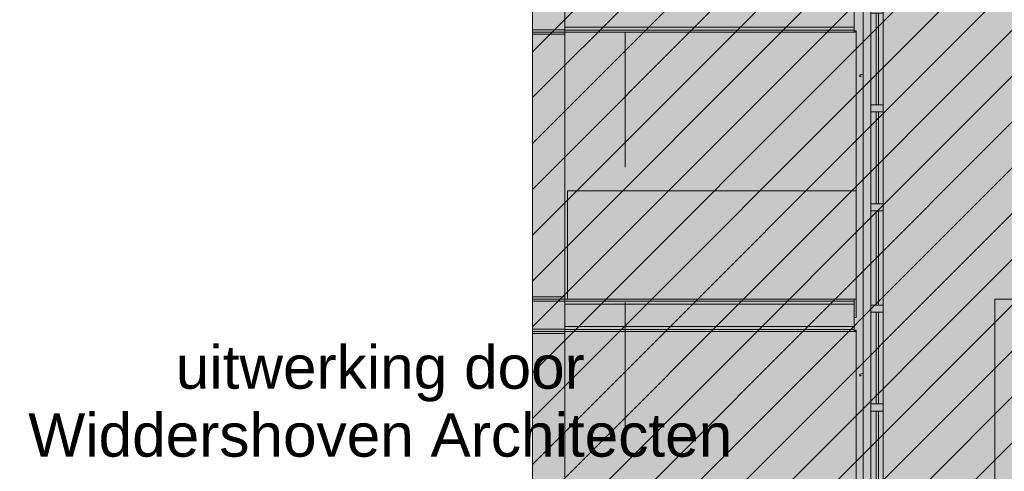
# Model space of a CAD drawing. Header units: millimetres. Extents: x -194 to 1012562, y 0 to 44349.
# Tile 71 of 97: x 340677 to 349800, y 16166 to 20345. Entities that reach past the tile are written whole.
import ezdxf
from ezdxf.enums import TextEntityAlignment as Align

# ---------------------------------------------------------------- set-up
doc = ezdxf.new("R2010")
doc.units = ezdxf.units.MM
doc.header["$MEASUREMENT"] = 0
doc.linetypes.add('streep-punt', pattern=[2500, 1250, -625, 0, -625])
for name, color, linetype in [('23 Vloeren', 7, 'Continuous'), ('23 Vloeren Laagscheidingslijnen', 7, 'Continuous'), ('28 Draagconstructies', 7, 'Continuous'), ('New_0 2D arcering', 7, 'Continuous'), ('New_IFC Appartementen', 7, 'Continuous'), ('New_Info 1_ 50_100', 7, 'Continuous'), ('Ramen', 7, 'Continuous'), ('Stramien', 7, 'Continuous')]:
    doc.layers.add(name, color=color, linetype=linetype)
doc.styles.add('GENERATED_STYLE_1', font='arial.ttf')

# ---------------------------------------------------------------- blocks, each defined once
blk = doc.blocks.new('Section Element_1419_2', base_point=(328286.5, 6300))
at = {"layer": '28 Draagconstructies', "color": 1, "linetype": 'Continuous', "lineweight": 0}
for p, q in [((349712.5, 14990), (349712.5, 17560)), ((350532.5, 16375), (350532.5, 17560)), ((350532.5, 14990), (350532.5, 16064.5))]:
    blk.add_line(p, q, dxfattribs=at)
blk = doc.blocks.new('Section Element_1435_2', base_point=(328286.5, 6300))
at = {"layer": '23 Vloeren', "color": 1, "linetype": 'Continuous', "lineweight": 0}
for p, q in [((349712.5, 17760), (350532.5, 17760)), ((349712.5, 17560), (349712.5, 17760)), ((350532.5, 17560), (350532.5, 17760)), ((358522.5, 17560), (358677.5, 17560))]:
    blk.add_line(p, q, dxfattribs=at)
at = {"layer": '23 Vloeren', "color": 3, "linetype": 'Continuous', "lineweight": 0}
for p, q in [((352036.5, 17760), (352036.5, 17560)), ((352166.5, 17760), (352166.4, 17760)), ((358192.5, 17760), (352184.5, 17760)), ((358192.5, 17560), (352036.5, 17560))]:
    blk.add_line(p, q, dxfattribs=at)
at = {"layer": '23 Vloeren Laagscheidingslijnen', "color": 3, "linetype": 'Continuous', "lineweight": 0}
for p, q in [((352166.4, 17760), (352036.5, 17760)), ((352184.5, 17760), (352166.5, 17760)), ((358207.6, 17760), (358192.5, 17760)), ((358207.6, 17760), (358207.6, 17560)), ((358207.6, 17560), (358192.5, 17560))]:
    blk.add_line(p, q, dxfattribs=at)
blk = doc.blocks.new('Section Element_1451_2', base_point=(328286.5, 6300))
at = {"layer": 'Ramen', "color": 1, "linetype": 'Continuous', "lineweight": 0}
for p, q in [((348492.5, 17070), (348462.5, 17065.7)), ((348462.5, 17065.7), (348462.5, 17045.7)), ((348462.5, 17045.7), (348472.5, 17055.7))]:
    blk.add_line(p, q, dxfattribs=at)
blk = doc.blocks.new('Section Element_1455_2', base_point=(328286.5, 6300))
at = {"layer": 'Ramen', "color": 1, "linetype": 'Continuous', "lineweight": 0}
for p, q in [((348492.5, 19840), (348462.5, 19835.7)), ((348462.5, 19835.7), (348462.5, 19815.7)), ((348462.5, 19815.7), (348472.5, 19825.7))]:
    blk.add_line(p, q, dxfattribs=at)
blk = doc.blocks.new('Section Element_1485_2', base_point=(328286.5, 6300))
at = {"layer": 'Ramen', "color": 2, "linetype": 'Continuous', "lineweight": 0}
for p, q in [((348492.5, 17760), (348492.5, 14995.3)), ((348492.5, 14993.3), (348492.5, 14995.3)), ((348492.5, 14993.3), (348492.5, 14990))]:
    blk.add_line(p, q, dxfattribs=at)
at = {"layer": 'Ramen', "color": 1, "linetype": 'Continuous', "lineweight": 0}
for p, q in [((348562.5, 17671), (348562.5, 17637.5)), ((348562.5, 16789), (348562.5, 17637.5)), ((348676.5, 17637.5), (348562.5, 17637.5)), ((348612.5, 17637.5), (348612.5, 16789)), ((348632.5, 16789), (348632.5, 17637.5)), ((348676.5, 17671), (348676.5, 17637.5)), ((348676.5, 16789), (348676.5, 17637.5)), ((348562.5, 16789), (348562.5, 16722)), ((348676.5, 16789), (348562.5, 16789)), ((348676.5, 16789), (348676.5, 16722)), ((348562.5, 15873.5), (348562.5, 16722)), ((348676.5, 16722), (348562.5, 16722)), ((348612.5, 16722), (348612.5, 15873.5)), ((348632.5, 15873.5), (348632.5, 16722)), ((348676.5, 15873.5), (348676.5, 16722)), ((348562.5, 15873.5), (348562.5, 15806.5)), ((348676.5, 15873.5), (348562.5, 15873.5)), ((348676.5, 15873.5), (348676.5, 15806.5)), ((348562.5, 15057), (348562.5, 15806.5)), ((348676.5, 15806.5), (348562.5, 15806.5)), ((348612.5, 15806.5), (348612.5, 15057)), ((348632.5, 15057), (348632.5, 15806.5)), ((348676.5, 15057), (348676.5, 15806.5)), ((348562.5, 15057), (348562.5, 14990)), ((348676.5, 15057), (348562.5, 15057)), ((348676.5, 15057), (348676.5, 14990))]:
    blk.add_line(p, q, dxfattribs=at)
blk = doc.blocks.new('Section Element_1487_2', base_point=(328286.5, 6300))
at = {"layer": 'Ramen', "color": 2, "linetype": 'Continuous', "lineweight": 0}
blk.add_line((348492.5, 17760), (348492.5, 20530), dxfattribs=at)
at = {"layer": 'Ramen', "color": 1, "linetype": 'Continuous', "lineweight": 0}
for p, q in [((348562.5, 20440), (348562.5, 20406.5)), ((348676.5, 20440), (348676.5, 20406.5)), ((348562.5, 19558), (348562.5, 20406.5)), ((348676.5, 20406.5), (348562.5, 20406.5)), ((348612.5, 20406.5), (348612.5, 19558)), ((348632.5, 19558), (348632.5, 20406.5)), ((348676.5, 19558), (348676.5, 20406.5)), ((348562.5, 19558), (348562.5, 19491)), ((348676.5, 19558), (348562.5, 19558)), ((348676.5, 19558), (348676.5, 19491)), ((348562.5, 18642.5), (348562.5, 19491)), ((348676.5, 19491), (348562.5, 19491)), ((348612.5, 19491), (348612.5, 18642.5)), ((348632.5, 18642.5), (348632.5, 19491)), ((348676.5, 18642.5), (348676.5, 19491)), ((348562.5, 18642.5), (348562.5, 18575.5)), ((348676.5, 18642.5), (348562.5, 18642.5)), ((348676.5, 18642.5), (348676.5, 18575.5)), ((348562.5, 17704.5), (348562.5, 18575.5)), ((348676.5, 18575.5), (348562.5, 18575.5)), ((348612.5, 18575.5), (348612.5, 17704.5)), ((348632.5, 17704.5), (348632.5, 18575.5)), ((348676.5, 17704.5), (348676.5, 18575.5)), ((348562.5, 17704.5), (348562.5, 17671)), ((348676.5, 17704.5), (348562.5, 17704.5)), ((348676.5, 17704.5), (348676.5, 17671))]:
    blk.add_line(p, q, dxfattribs=at)
blk = doc.blocks.new('Section Element_1664_2', base_point=(328286.5, 6300))
at = {"layer": 'New_IFC Appartementen', "color": 1, "linetype": 'Continuous', "lineweight": 0}
for p, q in [((345428.5, 14990), (345428.5, 17440)), ((345728.5, 14990), (345728.5, 17440)), ((345428.5, 14990), (345728.5, 14990))]:
    blk.add_line(p, q, dxfattribs=at)
blk = doc.blocks.new('Section Element_1665_2', base_point=(328286.5, 6300))
at = {"layer": 'New_IFC Appartementen', "color": 2, "linetype": 'Continuous', "lineweight": 0}
blk.add_line((348427.5, 17460), (348427.5, 15990), dxfattribs=at)
blk = doc.blocks.new('Section Element_1666_2', base_point=(328286.5, 6300))
at = {"layer": 'New_IFC Appartementen', "color": 9, "linetype": 'Continuous', "lineweight": 0}
for p, q in [((345428.5, 17780), (345728.5, 17780)), ((345428.5, 17760), (345428.5, 17460)), ((345428.5, 17740), (345728.5, 17740)), ((345728.5, 17760), (345728.5, 17460)), ((345428.5, 17480), (345728.5, 17480)), ((345428.5, 17460), (345728.5, 17460)), ((345428.5, 17440), (345428.5, 17460)), ((345428.5, 17440), (345728.5, 17440)), ((345728.5, 17440), (345728.5, 17460))]:
    blk.add_line(p, q, dxfattribs=at)
blk = doc.blocks.new('Section Element_1667_2', base_point=(328286.5, 6300))
at = {"layer": 'New_IFC Appartementen', "color": 1, "linetype": 'Continuous', "lineweight": 0}
for p, q in [((345427.5, 17460), (345428.5, 17460)), ((345427.5, 14994), (345427.5, 17460))]:
    blk.add_line(p, q, dxfattribs=at)
blk = doc.blocks.new('Section Element_1679_2', base_point=(328286.5, 6300))
at = {"layer": 'New_IFC Appartementen', "color": 2, "linetype": 'Continuous', "lineweight": 0}
for p, q in [((345752.5, 18760), (348427.5, 18760)), ((345752.5, 18760), (345752.5, 17760)), ((348427.5, 18760), (348427.5, 17760))]:
    blk.add_line(p, q, dxfattribs=at)
blk = doc.blocks.new('Section Element_1680_2', base_point=(328286.5, 6300))
at = {"layer": 'New_IFC Appartementen', "color": 2, "linetype": 'Continuous', "lineweight": 0}
blk.add_line((348427.5, 20230), (348427.5, 18760), dxfattribs=at)
blk = doc.blocks.new('Section Element_1681_2', base_point=(328286.5, 6300))
at = {"layer": 'New_IFC Appartementen', "color": 1, "linetype": 'Continuous', "lineweight": 0}
for p, q in [((345428.5, 17760), (345428.5, 20210)), ((345728.5, 17760), (345728.5, 20210)), ((345428.5, 17760), (345728.5, 17760))]:
    blk.add_line(p, q, dxfattribs=at)
blk = doc.blocks.new('Section Element_1682_2', base_point=(328286.5, 6300))
at = {"layer": 'New_IFC Appartementen', "color": 1, "linetype": 'Continuous', "lineweight": 0}
for p, q in [((345728.5, 17760), (348408.5, 17760)), ((345728.5, 17741), (348408.5, 17741)), ((345728.5, 17714), (348408.5, 17714)), ((348408.5, 17760), (348408.5, 17741)), ((348408.5, 17741), (348408.5, 17737.4)), ((348408.5, 17737.4), (348408.5, 17727.5)), ((348408.5, 17727.5), (348408.5, 17714)), ((348408.5, 17714), (348408.5, 17506)), ((345728.5, 17506), (348408.5, 17506)), ((345728.5, 17479), (348408.5, 17479)), ((345728.5, 17460), (348408.5, 17460)), ((348408.5, 17506), (348408.5, 17492.5)), ((348408.5, 17492.5), (348408.5, 17482.6)), ((348408.5, 17482.6), (348408.5, 17479)), ((348408.5, 17479), (348408.5, 17460))]:
    blk.add_line(p, q, dxfattribs=at)
blk = doc.blocks.new('Section Element_1683_2', base_point=(328286.5, 6300))
at = {"layer": 'New_IFC Appartementen', "color": 1, "linetype": 'Continuous', "lineweight": 0}
for p, q in [((348408.5, 17760), (348427.5, 17760)), ((348427.5, 17590), (348427.5, 17760)), ((348408.5, 17590), (348427.5, 17590))]:
    blk.add_line(p, q, dxfattribs=at)
blk = doc.blocks.new('Section Element_1684_2', base_point=(328286.5, 6300))
at = {"layer": 'New_IFC Appartementen', "color": 9, "linetype": 'Continuous', "lineweight": 0}
for p, q in [((345428.5, 20550), (345728.5, 20550)), ((345428.5, 20530), (345428.5, 20230)), ((345728.5, 20530), (345728.5, 20230)), ((345428.5, 20510), (345728.5, 20510)), ((345428.5, 20250), (345728.5, 20250)), ((345428.5, 20230), (345728.5, 20230)), ((345428.5, 20210), (345428.5, 20230)), ((345428.5, 20210), (345728.5, 20210)), ((345728.5, 20210), (345728.5, 20230))]:
    blk.add_line(p, q, dxfattribs=at)
blk = doc.blocks.new('Section Element_1685_2', base_point=(328286.5, 6300))
at = {"layer": 'New_IFC Appartementen', "color": 1, "linetype": 'Continuous', "lineweight": 0}
for p, q in [((345427.5, 20230), (345428.5, 20230)), ((345427.5, 17760), (345427.5, 20230)), ((345427.5, 17760), (345428.5, 17760))]:
    blk.add_line(p, q, dxfattribs=at)
blk = doc.blocks.new('Section Element_1686_2', base_point=(328286.5, 6300))
at = {"layer": 'New_IFC Appartementen', "color": 9, "linetype": 'Continuous', "lineweight": 0}
for p, q in [((348408.5, 17472), (348427.5, 17472)), ((348408.5, 17460), (348427.5, 17460)), ((348427.5, 17460), (348427.5, 17472))]:
    blk.add_line(p, q, dxfattribs=at)
blk = doc.blocks.new('Section Element_1699_2', base_point=(328286.5, 6300))
at = {"layer": 'New_IFC Appartementen', "color": 1, "linetype": 'Continuous', "lineweight": 0}
for p, q in [((345728.5, 20530), (348408.5, 20530)), ((348408.5, 20530), (348408.5, 20511)), ((345728.5, 20511), (348408.5, 20511)), ((345728.5, 20484), (348408.5, 20484)), ((348408.5, 20511), (348408.5, 20507.4)), ((348408.5, 20507.4), (348408.5, 20497.5)), ((348408.5, 20497.5), (348408.5, 20484)), ((348408.5, 20484), (348408.5, 20276)), ((345728.5, 20276), (348408.5, 20276)), ((348408.5, 20276), (348408.5, 20262.5)), ((348408.5, 20262.5), (348408.5, 20252.6)), ((348408.5, 20252.6), (348408.5, 20249)), ((345728.5, 20249), (348408.5, 20249)), ((345728.5, 20230), (348408.5, 20230)), ((348408.5, 20249), (348408.5, 20230))]:
    blk.add_line(p, q, dxfattribs=at)
blk = doc.blocks.new('Section Element_1703_2', base_point=(328286.5, 6300))
at = {"layer": 'New_IFC Appartementen', "color": 9, "linetype": 'Continuous', "lineweight": 0}
for p, q in [((348408.5, 20242), (348427.5, 20242)), ((348408.5, 20230), (348427.5, 20230)), ((348427.5, 20230), (348427.5, 20242))]:
    blk.add_line(p, q, dxfattribs=at)
blk = doc.blocks.new('Standard grid marker[47]_2', base_point=(346286.5, 36230))
at = {"layer": 'Stramien', "color": 1, "linetype": 'streep-punt', "lineweight": 0}
blk.add_line((346286.5, 35230), (346286.5, 2000), dxfattribs=at)
at = {"layer": 'Stramien', "color": 2, "lineweight": 0, "style": 'GENERATED_STYLE_1'}
blk.add_attdef('AC_MarkerText_1', text='', height=350, rotation=360, dxfattribs=at).set_placement((346286.5, 675), align=Align.TOP_CENTER)

msp = doc.modelspace()

# ---------------------------------------------------------------- hatches: boundary and pattern name
at = {"layer": 'New_0 2D arcering', "linetype": 'Continuous', "lineweight": 0, "true_color": 0x3c4244}
h = msp.add_hatch(dxfattribs=at)
h.set_pattern_fill('940_Diagonaal_300_0002', color=149, style=0, pattern_type=2)
h.set_pattern_definition([(45, (328286.5, 6300), (-212.132, 212.132), [])])
h.paths.add_polyline_path([(345428.5, 26070), (345428.5, 14990), (348492.5, 14990), (358522.5, 14990), (358522.5, 6300), (365037.5, 6300), (365037.5, 31230), (359971.5, 31230), (359971.5, 30370), (358522.5, 30370), (358522.5, 30630), (356132.6, 30630), (349917.6, 30630), (348492.5, 30630), (348492.5, 29595), (348462.5, 29595), (348462.5, 29570), (348492.5, 29570), (348492.5, 26595), (348462.5, 26595), (348462.5, 26570), (348492.5, 26570), (348492.5, 26270), (345578.5, 26270), (345578.5, 26070)])
h.paths.add_polyline_path([(357022.5, 29595), (357052.5, 29595), (357052.5, 29570), (357022.5, 29570)], flags=0)
h.paths.add_polyline_path([(357052.5, 29320), (357022.5, 29320), (357022.5, 29345), (357052.5, 29345)], flags=0)
at = {"layer": 'New_0 2D arcering', "linetype": 'Continuous', "lineweight": 0, "true_color": 0x686b6c}
h = msp.add_hatch(color=251, dxfattribs=at)
h.paths.add_polyline_path([(345428.5, 26070), (345428.5, 14990), (348492.5, 14990), (358522.5, 14990), (358522.5, 6300), (365037.5, 6300), (365037.5, 31230), (359971.5, 31230), (359971.5, 30370), (358522.5, 30370), (358522.5, 30630), (356132.6, 30630), (349917.6, 30630), (348492.5, 30630), (348492.5, 29595), (348462.5, 29595), (348462.5, 29570), (348492.5, 29570), (348492.5, 26595), (348462.5, 26595), (348462.5, 26570), (348492.5, 26570), (348492.5, 26270), (345578.5, 26270), (345578.5, 26070)])
h.paths.add_polyline_path([(357022.5, 29595), (357052.5, 29595), (357052.5, 29570), (357022.5, 29570)], flags=0)
h.paths.add_polyline_path([(357052.5, 29320), (357022.5, 29320), (357022.5, 29345), (357052.5, 29345)], flags=0)

# ---------------------------------------------------------------- block references
at = {"layer": '23 Vloeren', "lineweight": 0}
msp.add_blockref('Section Element_1435_2', (328286.5, 6300), dxfattribs=at)
at = {"layer": '28 Draagconstructies', "lineweight": 0}
msp.add_blockref('Section Element_1419_2', (328286.5, 6300), dxfattribs=at)
at = {"layer": 'New_IFC Appartementen', "lineweight": 0}
for name in ['Section Element_1684_2', 'Section Element_1699_2', 'Section Element_1685_2', 'Section Element_1681_2', 'Section Element_1703_2', 'Section Element_1680_2', 'Section Element_1679_2', 'Section Element_1666_2', 'Section Element_1682_2', 'Section Element_1683_2', 'Section Element_1667_2', 'Section Element_1664_2', 'Section Element_1686_2', 'Section Element_1665_2']:
    msp.add_blockref(name, (328286.5, 6300), dxfattribs=at)
at = {"layer": 'Ramen', "lineweight": 0}
for name in ['Section Element_1487_2', 'Section Element_1455_2', 'Section Element_1485_2', 'Section Element_1451_2']:
    msp.add_blockref(name, (328286.5, 6300), dxfattribs=at)
at = {"layer": 'Stramien', "color": 1, "linetype": 'Continuous', "lineweight": 0}
msp.add_blockref('Standard grid marker[47]_2', (346286.5, 36230), dxfattribs=at)

# ---------------------------------------------------------------- texts
at = {"layer": 'New_Info 1_ 50_100', "color": 94, "linetype": 'Continuous', "lineweight": 0, "insert": (344018, 16295.7), "char_height": 400, "attachment_point": 8, "line_spacing_factor": 0.942898, "style": 'GENERATED_STYLE_1'}
msp.add_mtext('\\A1;{\\pqc;\\fArial|b0|i0|c0|p0;\\W1.000000;uitwerking\\fArial|b0|i0|c0|p0;\\W1.000000; door\\P\\pqc;\\fArial|b0|i0|c0|p0;\\W1.000000;Widdershoven Architecten}', dxfattribs=at)

doc.saveas('drawing.dxf')
